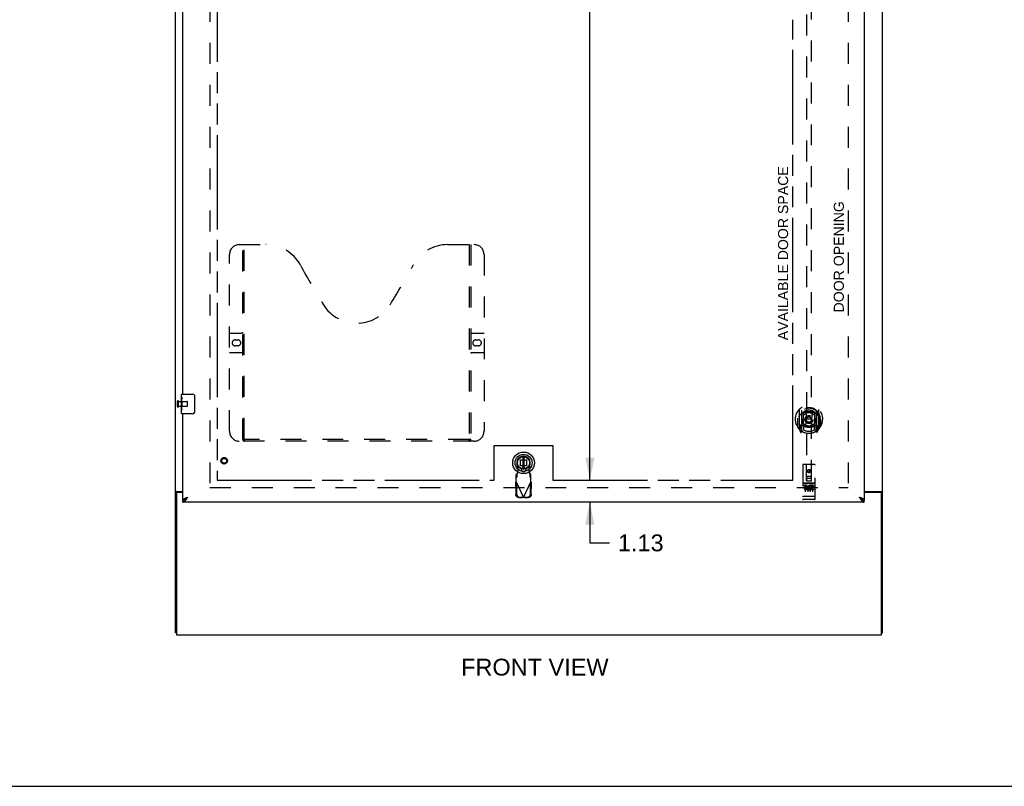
# Model space of a CAD drawing. Header units: inches. Extents: x 0 to 194, y 0 to 126.
# Tile 2 of 12: x 50 to 100, y 0 to 39. Entities that reach past the tile are written whole.
import ezdxf

# ---------------------------------------------------------------- set-up
doc = ezdxf.new("R2010")
doc.units = ezdxf.units.IN
doc.header["$LTSCALE"] = 10.674419
doc.header["$MEASUREMENT"] = 0
doc.linetypes.add('HIDDEN', pattern=[0.2, 0.1, -0.1])
doc.linetypes.add('PHANTOM', pattern=[0.8, 0.45, -0.05, 0.1, -0.05, 0.1, -0.05])
doc.layers.get('0').update_dxf_attribs({"linetype": 'CONTINUOUS'})
for name, color, linetype in [('02___PRT_ALL_AXES', 7, 'CONTINUOUS'), ('AVAILABLE_DOOR_SPACE', 7, 'CONTINUOUS'), ('DEFAULT_2', 8, 'HIDDEN'), ('DIMENSIONS', 7, 'CONTINUOUS')]:
    doc.layers.add(name, color=color, linetype=linetype)
doc.styles.get("Standard").update_dxf_attribs({"font": 'arial.ttf'})
doc.dimstyles.new('DIMSTYLE_2', dxfattribs={"dimtxt": 0.856237, "dimasz": 1.141649, "dimexe": 0.09, "dimexo": 0.07, "dimgap": 0.0375, "dimtad": 0, "dimtih": 1, "dimtoh": 1, "dimzin": 4, "dimdsep": 46, "dimtxsty": 'Standard', "dimblk": '_FILLED', "dimblk1": '_FILLED', "dimblk2": '_FILLED', "dimcen": 0.09, "dimazin": 1, "dimtfac": 1, "dimtdec": 3, "dimtofl": 0, "dimtmove": 0, "dimatfit": 3, "dimldrblk": '_FILLED', "dimfxl": 1, "dimtolj": 1, "dimtzin": 4, "dimarcsym": 0})

# ---------------------------------------------------------------- blocks, each defined once
blk = doc.blocks.new('_FILLED')
at = {"color": 0, "linetype": 'ByBlock'}
blk.add_solid([(0, 0), (-1, 0.2), (-1, -0.2)], dxfattribs=at)
blk = doc.blocks.new('*D15')
at = {"layer": 'DIMENSIONS', "color": 2, "linetype": 'Continuous'}
for p, q in [((79.153, 75.835), (79.153, 43.748)), ((79.153, 15.585), (79.153, 42.035))]:
    blk.add_line(p, q, dxfattribs=at)
at = {"layer": 'DIMENSIONS', "color": 2, "linetype": 'Continuous', "xscale": 1.1416490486, "yscale": 1.1416490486, "zscale": 1.1416490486}
for p, rotation in [((79.153, 75.835), 90), ((79.153, 15.585), 270)]:
    blk.add_blockref('_FILLED', p, dxfattribs=dict(at, rotation=rotation))
at = {"layer": 'DIMENSIONS', "color": 2, "linetype": 'Continuous', "insert": (79.153, 43.32), "char_height": 0.8562, "width": 2.99205, "attachment_point": 2, "line_spacing_factor": 0.9}
blk.add_mtext('60.25', dxfattribs=at)
blk = doc.blocks.new('*D16')
at = {"layer": 'DIMENSIONS', "color": 2, "linetype": 'Continuous'}
for p, q in [((79.153, 15.585), (79.153, 17.868)), ((79.153, 14.46), (79.153, 12.387)), ((79.153, 12.387), (80.151, 12.387))]:
    blk.add_line(p, q, dxfattribs=at)
at = {"layer": 'DIMENSIONS', "color": 2, "linetype": 'Continuous', "xscale": 1.1416490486, "yscale": 1.1416490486, "zscale": 1.1416490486}
for p, rotation in [((79.153, 15.585), 270), ((79.153, 14.46), 90)]:
    blk.add_blockref('_FILLED', p, dxfattribs=dict(at, rotation=rotation))
at = {"layer": 'DIMENSIONS', "color": 2, "linetype": 'Continuous', "insert": (80.58, 12.815), "char_height": 0.8562, "width": 2.3268, "attachment_point": 1, "line_spacing_factor": 0.9}
blk.add_mtext('1.13', dxfattribs=at)

msp = doc.modelspace()

# ---------------------------------------------------------------- linework, layer by layer
at = {"color": 3, "linetype": 'Continuous'}
for p, q in [((58.056, 7.814), (58.056, 79.606)), ((94.056, 7.814), (94.056, 79.606)), ((93.118, 76.856), (93.118, 14.564)), ((58.431, 19.96), (58.431, 45.21)), ((58.431, 14.564), (58.431, 18.96)), ((58.108, 14.891), (58.108, 7.71)), ((58.126, 15.003), (58.431, 15.003)), ((58.431, 14.951), (58.168, 14.951)), ((93.118, 15.003), (93.986, 15.003)), ((93.944, 14.951), (93.118, 14.951)), ((94.004, 7.71), (94.004, 14.891)), ((93.118, 14.46), (58.431, 14.46)), ((58.108, 7.71), (94.004, 7.71))]:
    msp.add_line(p, q, dxfattribs=at)
at = {"color": 7, "linetype": 'Continuous'}
for p, q in [((58.371, 19.799), (58.371, 19.945)), ((58.371, 19.542), (58.371, 19.575)), ((58.386, 19.96), (58.926, 19.96)), ((59.026, 19.86), (59.026, 19.06)), ((58.371, 19.345), (58.371, 19.376)), ((58.371, 18.975), (58.371, 19.114)), ((58.926, 18.96), (58.386, 18.96)), ((75.735, 16.773), (75.735, 16.148)), ((75.814, 16.148), (75.814, 16.773)), ((58.16, 14.962), (58.056, 14.962)), ((58.16, 14.95), (58.16, 14.962)), ((58.431, 14.46), (58.431, 14.564)), ((58.534, 14.593), (58.544, 14.599)), ((92.995, 14.606), (93.005, 14.599)), ((93.118, 14.46), (93.118, 14.564)), ((93.952, 14.962), (94.056, 14.962)), ((93.952, 14.962), (93.952, 14.95)), ((58.108, 7.814), (58.056, 7.814)), ((94.004, 7.814), (94.056, 7.814)), ((0, 0), (194.08, 0))]:
    msp.add_line(p, q, dxfattribs=at)
for points in [[(59.019, 19.896), (59.021, 19.89), (59.023, 19.885), (59.024, 19.879), (59.025, 19.873), (59.026, 19.866), (59.026, 19.86)], [(59.026, 19.06), (59.026, 19.054), (59.025, 19.047), (59.024, 19.041), (59.023, 19.035), (59.021, 19.03), (59.019, 19.024)], [(58.181, 14.979), (58.176, 14.977), (58.173, 14.976), (58.171, 14.975), (58.169, 14.973), (58.167, 14.972), (58.165, 14.971), (58.163, 14.969), (58.162, 14.968), (58.161, 14.966), (58.16, 14.965), (58.16, 14.963), (58.16, 14.962)], [(58.2, 15.003), (58.2, 15), (58.2, 14.999), (58.2, 14.997), (58.199, 14.995), (58.198, 14.993), (58.197, 14.992), (58.196, 14.99), (58.195, 14.989), (58.193, 14.987), (58.191, 14.986), (58.189, 14.984), (58.187, 14.983), (58.185, 14.982), (58.183, 14.981), (58.181, 14.979)], [(58.431, 14.564), (58.441, 14.564), (58.451, 14.565), (58.462, 14.567), (58.472, 14.569), (58.482, 14.572), (58.493, 14.575), (58.503, 14.579), (58.513, 14.583), (58.523, 14.588), (58.534, 14.593)], [(58.544, 14.599), (58.554, 14.606), (58.564, 14.613), (58.575, 14.62), (58.585, 14.627), (58.595, 14.635), (58.606, 14.643), (58.616, 14.652), (58.626, 14.661), (58.636, 14.67), (58.647, 14.679), (58.657, 14.688), (58.667, 14.697), (58.677, 14.707)], [(58.547, 14.601), (58.55, 14.607), (58.556, 14.614), (58.562, 14.621), (58.569, 14.628), (58.577, 14.635), (58.585, 14.642), (58.594, 14.65), (58.603, 14.657), (58.613, 14.664), (58.623, 14.671), (58.633, 14.678), (58.644, 14.685), (58.655, 14.692), (58.666, 14.699), (58.677, 14.707)], [(92.872, 14.707), (92.882, 14.697), (92.892, 14.688), (92.903, 14.679), (92.913, 14.67), (92.923, 14.661), (92.934, 14.652), (92.944, 14.643), (92.954, 14.635), (92.964, 14.627), (92.975, 14.62), (92.985, 14.613), (92.995, 14.606)], [(93.003, 14.601), (92.999, 14.607), (92.993, 14.614), (92.987, 14.621), (92.98, 14.628), (92.973, 14.635), (92.964, 14.642), (92.956, 14.65), (92.946, 14.657), (92.937, 14.664), (92.926, 14.671), (92.916, 14.678), (92.905, 14.685), (92.894, 14.692), (92.883, 14.699), (92.872, 14.707)], [(93.005, 14.599), (93.016, 14.593), (93.026, 14.588), (93.036, 14.583), (93.047, 14.579), (93.057, 14.575), (93.067, 14.572), (93.077, 14.569), (93.088, 14.567), (93.098, 14.565), (93.108, 14.564), (93.118, 14.564)], [(93.912, 15.003), (93.912, 15), (93.912, 14.999), (93.912, 14.997), (93.913, 14.995), (93.914, 14.993), (93.915, 14.992), (93.916, 14.99), (93.917, 14.989), (93.919, 14.987), (93.921, 14.986), (93.923, 14.984), (93.925, 14.983), (93.927, 14.982), (93.929, 14.981), (93.931, 14.979), (93.936, 14.977)], [(93.936, 14.977), (93.938, 14.976), (93.941, 14.975), (93.943, 14.973), (93.945, 14.972), (93.947, 14.971), (93.949, 14.969), (93.95, 14.968), (93.951, 14.966), (93.951, 14.965), (93.952, 14.963), (93.952, 14.962)]]:
    msp.add_lwpolyline(points, dxfattribs=at)
at = {"color": 3, "linetype": 'Continuous'}
for points in [[(58.091, 14.988), (58.087, 14.987), (58.084, 14.985), (58.08, 14.984), (58.077, 14.982), (58.074, 14.981), (58.071, 14.98), (58.068, 14.978), (58.065, 14.976), (58.063, 14.975), (58.061, 14.973), (58.059, 14.971), (58.058, 14.97), (58.057, 14.968), (58.057, 14.966), (58.056, 14.964), (58.056, 14.962)], [(58.126, 15.003), (58.124, 15.001), (58.121, 14.999), (58.118, 14.998), (58.115, 14.996), (58.112, 14.995), (58.108, 14.993), (58.104, 14.992), (58.1, 14.991), (58.091, 14.988)], [(58.431, 14.564), (58.431, 14.57), (58.433, 14.576), (58.436, 14.582), (58.439, 14.588), (58.444, 14.594), (58.45, 14.6), (58.456, 14.606), (58.464, 14.612), (58.472, 14.617), (58.482, 14.623), (58.492, 14.629), (58.503, 14.635), (58.515, 14.641), (58.527, 14.647)], [(58.431, 14.46), (58.441, 14.461), (58.451, 14.462), (58.462, 14.465), (58.472, 14.468), (58.482, 14.473), (58.493, 14.479), (58.503, 14.485), (58.513, 14.493), (58.523, 14.502), (58.534, 14.511), (58.544, 14.521), (58.554, 14.532), (58.564, 14.544), (58.575, 14.556)], [(58.527, 14.647), (58.54, 14.653), (58.554, 14.659), (58.568, 14.665), (58.583, 14.671), (58.598, 14.677), (58.614, 14.683), (58.629, 14.689), (58.645, 14.695), (58.661, 14.701), (58.677, 14.707)], [(58.575, 14.556), (58.585, 14.57), (58.595, 14.583), (58.606, 14.597), (58.616, 14.612), (58.626, 14.627), (58.636, 14.643), (58.647, 14.658), (58.657, 14.674), (58.667, 14.69), (58.677, 14.707)], [(93.022, 14.647), (93.009, 14.653), (92.995, 14.659), (92.981, 14.665), (92.966, 14.671), (92.951, 14.677), (92.936, 14.683), (92.92, 14.689), (92.904, 14.695), (92.888, 14.701), (92.872, 14.707)], [(92.872, 14.707), (92.882, 14.69), (92.892, 14.674), (92.903, 14.658), (92.913, 14.643), (92.923, 14.627), (92.934, 14.612), (92.944, 14.597), (92.954, 14.583), (92.964, 14.57)], [(92.964, 14.57), (92.975, 14.556), (92.985, 14.544), (92.995, 14.532), (93.005, 14.521), (93.016, 14.511), (93.026, 14.502), (93.036, 14.493), (93.047, 14.485), (93.057, 14.479), (93.067, 14.473), (93.077, 14.468), (93.088, 14.465), (93.098, 14.462), (93.108, 14.461), (93.118, 14.46)], [(93.118, 14.564), (93.118, 14.57), (93.116, 14.576), (93.114, 14.582), (93.11, 14.588), (93.105, 14.594), (93.1, 14.6), (93.093, 14.606), (93.085, 14.612), (93.077, 14.617), (93.067, 14.623), (93.057, 14.629), (93.046, 14.635), (93.034, 14.641), (93.022, 14.647)], [(93.986, 15.003), (93.988, 15.001), (93.991, 14.999), (93.993, 14.998), (93.997, 14.996), (94, 14.995), (94.004, 14.993), (94.008, 14.992), (94.012, 14.991), (94.016, 14.989), (94.02, 14.988), (94.024, 14.987), (94.028, 14.985), (94.032, 14.984), (94.035, 14.982), (94.038, 14.981), (94.041, 14.98), (94.044, 14.978), (94.047, 14.976), (94.049, 14.975), (94.051, 14.973), (94.052, 14.971), (94.054, 14.97), (94.055, 14.968), (94.055, 14.966), (94.056, 14.964), (94.056, 14.962)]]:
    msp.add_lwpolyline(points, dxfattribs=at)
at = {"color": 7, "linetype": 'Continuous'}
for radius in [0.551, 0.433, 0.329, 0.317, 0.315]:
    msp.add_circle((75.775, 16.46), radius, dxfattribs=at)
for centre, radius, start, end in [((58.386, 19.945), 0.015, 90, 180), ((58.926, 19.86), 0.1, 21.1999, 90), ((58.386, 18.975), 0.015, 180, 270), ((58.926, 19.06), 0.1, 270, 338.8001)]:
    msp.add_arc(centre, radius, start, end, dxfattribs=at)
at = {"color": 3, "linetype": 'Continuous'}
for centre, start, end in [((58.168, 14.891), 90, 180), ((93.944, 14.891), 0, 90)]:
    msp.add_arc(centre, 0.06, start, end, dxfattribs=at)
at = {"layer": '02___PRT_ALL_AXES', "color": 8, "linetype": 'HIDDEN'}
for p, q in [((58.203, 19.584), (58.65, 19.584)), ((58.203, 19.336), (58.203, 19.584)), ((58.203, 19.336), (58.65, 19.336)), ((90.588, 15.421), (90.023, 15.421)), ((90.162, 15.299), (90.069, 15.299)), ((90.069, 15.299), (90.069, 15.256)), ((90.162, 15.256), (90.069, 15.256)), ((90.165, 15.213), (90.119, 15.213)), ((90.162, 15.172), (90.133, 15.172)), ((90.225, 15.128), (90.133, 15.128)), ((90.225, 15.085), (90.133, 15.085)), ((90.225, 15.128), (90.225, 15.085)), ((90.357, 15.133), (90.374, 15.094)), ((90.382, 15.263), (90.369, 15.244)), ((90.378, 15.288), (90.382, 15.286)), ((90.538, 15.299), (90.382, 15.299)), ((90.382, 15.299), (90.382, 15.286)), ((90.382, 15.263), (90.382, 15.085)), ((90.538, 15.085), (90.382, 15.085)), ((90.538, 15.256), (90.424, 15.256)), ((90.424, 15.256), (90.424, 15.213)), ((90.516, 15.213), (90.424, 15.213)), ((90.516, 15.17), (90.424, 15.17)), ((90.424, 15.17), (90.424, 15.128)), ((90.538, 15.128), (90.424, 15.128)), ((90.516, 15.213), (90.516, 15.17)), ((90.538, 15.299), (90.538, 15.256)), ((90.538, 15.128), (90.538, 15.085)), ((90.588, 14.593), (90.023, 14.593))]:
    msp.add_line(p, q, dxfattribs=at)
at = {"layer": '02___PRT_ALL_AXES', "color": 7, "linetype": 'Continuous'}
for p, q in [((58.371, 19.799), (58.371, 19.945)), ((58.371, 19.542), (58.371, 19.799)), ((58.377, 19.743), (58.371, 19.743)), ((58.371, 19.575), (58.378, 19.575)), ((58.378, 19.575), (58.378, 19.712)), ((58.371, 18.975), (58.371, 19.539)), ((58.372, 19.512), (58.371, 19.512)), ((58.371, 19.381), (58.377, 19.381)), ((58.371, 19.345), (58.378, 19.345)), ((58.371, 19.282), (58.378, 19.282)), ((58.371, 19.114), (58.378, 19.114)), ((58.372, 19.514), (58.374, 19.492)), ((58.378, 19.114), (58.378, 19.345))]:
    msp.add_line(p, q, dxfattribs=at)
for points in [[(58.371, 19.799), (58.371, 19.796), (58.371, 19.791), (58.372, 19.786), (58.373, 19.779), (58.374, 19.772), (58.375, 19.765), (58.375, 19.757), (58.376, 19.748)], [(58.376, 19.748), (58.377, 19.739), (58.377, 19.73), (58.378, 19.721), (58.378, 19.712)], [(58.371, 19.542), (58.371, 19.533), (58.372, 19.524), (58.372, 19.514)], [(58.374, 19.492), (58.375, 19.481), (58.376, 19.469), (58.377, 19.456), (58.377, 19.444), (58.378, 19.431), (58.378, 19.418), (58.378, 19.405), (58.377, 19.392), (58.377, 19.38), (58.376, 19.368), (58.375, 19.356)]]:
    msp.add_lwpolyline(points, dxfattribs=at)
at = {"layer": '02___PRT_ALL_AXES', "color": 8, "linetype": 'HIDDEN'}
for centre, radius in [((60.535, 16.564), 0.124), ((90.306, 16.038), 0.085)]:
    msp.add_circle(centre, radius, dxfattribs=at)
for centre, radius, start, end in [((90.133, 15.15), 0.0644, 102.2995, 270.0775), ((90.133, 15.15), 0.0219, 89.9011, 270), ((90.162, 15.235), 0.0635, 270, 90), ((90.162, 15.234), 0.0219, 280.307, 90), ((90.332, 15.192), 0.107, 64.2636, 293.4027), ((90.332, 15.192), 0.0639, 54.8895, 293.4026)]:
    msp.add_arc(centre, radius, start, end, dxfattribs=at)
at = {"layer": '02___PRT_ALL_AXES', "color": 7, "linetype": 'Continuous'}
msp.add_ellipse((58.634, 19.376), major_axis=(0.263, 0), ratio=0.432808, start_param=3.141593, end_param=3.321581, dxfattribs=at)
at = {"layer": 'AVAILABLE_DOOR_SPACE', "color": 4, "linetype": 'PHANTOM'}
for p, q in [((60.181, 75.835), (60.181, 15.585)), ((89.493, 15.585), (89.493, 39.009)), ((74.275, 17.335), (77.275, 17.335)), ((74.275, 15.585), (74.275, 17.335)), ((77.275, 17.335), (77.275, 15.585)), ((60.181, 15.585), (74.275, 15.585)), ((77.275, 15.585), (89.493, 15.585))]:
    msp.add_line(p, q, dxfattribs=at)
at = {"layer": 'DEFAULT_2', "color": 8, "linetype": 'HIDDEN'}
for p, q in [((59.806, 76.262), (59.806, 15.158)), ((92.306, 76.262), (92.306, 15.158)), ((90.181, 43.539), (90.181, 15.538)), ((90.431, 15.538), (90.431, 43.539)), ((61.305, 27.564), (62.66, 27.564)), ((61.48, 17.654), (61.48, 27.564)), ((61.56, 17.684), (61.56, 27.564)), ((71.91, 27.564), (73.265, 27.564)), ((73.01, 27.564), (73.01, 17.684)), ((73.09, 27.564), (73.09, 17.654)), ((60.805, 18.064), (60.805, 27.064)), ((73.765, 27.064), (73.765, 18.064)), ((60.805, 23.064), (61.44, 23.064)), ((73.13, 23.064), (73.765, 23.064)), ((61.091, 22.714), (61.228, 22.714)), ((73.341, 22.714), (73.478, 22.714)), ((61.44, 22.064), (60.805, 22.064)), ((61.228, 22.414), (61.091, 22.414)), ((73.765, 22.064), (73.13, 22.064)), ((73.478, 22.414), (73.341, 22.414)), ((58.16, 19.318), (58.16, 19.602)), ((58.203, 19.318), (58.203, 19.602)), ((58.66, 19.346), (58.66, 19.574)), ((89.806, 19.165), (89.806, 18.198)), ((89.923, 19.111), (89.923, 18.095)), ((89.931, 19.087), (89.931, 18.084)), ((90.681, 19.087), (90.681, 18.084)), ((90.688, 19.111), (90.688, 18.095)), ((90.806, 18.198), (90.806, 19.165)), ((89.723, 18.682), (89.738, 18.681)), ((89.723, 18.682), (89.723, 18.293)), ((89.731, 18.728), (89.731, 18.731)), ((89.731, 18.271), (89.731, 18.728)), ((90.023, 18.363), (90.023, 18.995)), ((90.031, 19.047), (90.031, 18.944)), ((90.143, 19.021), (90.173, 18.682)), ((90.143, 18.337), (90.173, 18.682)), ((90.438, 18.682), (90.173, 18.682)), ((90.469, 19.021), (90.438, 18.682)), ((90.469, 18.337), (90.438, 18.682)), ((90.581, 18.944), (90.581, 19.047)), ((90.588, 18.995), (90.588, 18.363)), ((90.888, 18.682), (90.873, 18.681)), ((90.881, 18.728), (90.881, 18.731)), ((90.881, 18.271), (90.881, 18.728)), ((90.888, 18.682), (90.888, 18.293)), ((89.81, 18.187), (89.881, 18.012)), ((89.923, 18.352), (89.863, 18.352)), ((89.863, 18.352), (89.863, 18.202)), ((89.863, 18.202), (89.931, 18.202)), ((89.901, 18.256), (89.872, 18.21)), ((89.902, 18.092), (89.906, 18.089)), ((89.909, 18.015), (89.923, 18.095)), ((90.001, 18.033), (89.931, 18.142)), ((89.933, 18.316), (89.933, 18.108)), ((90.023, 18.354), (89.951, 18.354)), ((90.019, 18.336), (89.953, 18.336)), ((90.031, 18.383), (90.031, 18.13)), ((90.581, 18.13), (90.581, 18.383)), ((90.661, 18.354), (90.588, 18.354)), ((90.658, 18.336), (90.593, 18.336)), ((90.681, 18.142), (90.611, 18.033)), ((90.678, 18.108), (90.678, 18.316)), ((90.681, 18.202), (90.748, 18.202)), ((90.748, 18.352), (90.688, 18.352)), ((90.688, 18.095), (90.703, 18.015)), ((90.709, 18.091), (90.71, 18.092)), ((90.71, 18.092), (90.71, 18.092)), ((90.71, 18.092), (90.71, 18.092)), ((90.74, 18.21), (90.711, 18.256)), ((90.731, 18.012), (90.802, 18.187)), ((90.748, 18.202), (90.748, 18.352)), ((73.265, 17.564), (61.305, 17.564)), ((73.006, 17.644), (61.564, 17.644)), ((75.615, 16.619), (75.934, 16.619)), ((75.615, 16.301), (75.615, 16.619)), ((75.934, 16.619), (75.934, 16.301)), ((75.499, 16.106), (75.445, 16.4)), ((75.461, 15.909), (75.499, 16.106)), ((75.934, 16.301), (75.615, 16.301)), ((75.798, 16.192), (75.751, 16.192)), ((76.104, 16.4), (76.05, 16.106)), ((76.05, 16.106), (76.088, 15.909)), ((89.993, 16.348), (89.993, 14.623)), ((90.588, 16.378), (90.023, 16.378)), ((90.179, 15.538), (90.176, 16.348)), ((90.306, 16.11), (90.243, 16.074)), ((90.243, 16.074), (90.253, 16.068)), ((90.243, 16.074), (90.243, 16.002)), ((90.306, 16.098), (90.253, 16.068)), ((90.253, 16.068), (90.253, 16.008)), ((90.368, 16.074), (90.306, 16.11)), ((90.306, 16.11), (90.306, 16.098)), ((90.358, 16.068), (90.306, 16.098)), ((90.368, 16.074), (90.358, 16.068)), ((90.358, 16.008), (90.358, 16.068)), ((90.368, 16.002), (90.368, 16.074)), ((90.432, 15.538), (90.436, 16.348)), ((90.618, 14.623), (90.618, 16.348)), ((75.447, 15.905), (75.401, 15.863)), ((75.401, 15.49), (75.401, 15.863)), ((75.401, 15.708), (75.447, 15.75)), ((75.447, 15.75), (75.447, 15.905)), ((75.798, 16.019), (75.751, 16.019)), ((76.088, 15.909), (76.09, 15.877)), ((76.149, 15.863), (76.103, 15.905)), ((76.103, 15.905), (76.103, 15.75)), ((76.103, 15.75), (76.149, 15.708)), ((76.149, 15.49), (76.149, 15.863)), ((90.178, 15.788), (90.434, 15.788)), ((90.391, 15.663), (90.221, 15.663)), ((90.243, 16.002), (90.253, 16.008)), ((90.243, 16.002), (90.306, 15.966)), ((90.253, 16.008), (90.306, 15.977)), ((90.306, 15.977), (90.358, 16.008)), ((90.306, 15.966), (90.368, 16.002)), ((90.306, 15.966), (90.306, 15.977)), ((90.368, 16.002), (90.358, 16.008)), ((59.806, 15.21), (92.306, 15.21)), ((75.372, 15.441), (75.414, 15.461)), ((75.372, 15.441), (75.383, 14.851)), ((75.391, 15.473), (75.401, 15.49)), ((75.401, 15.49), (75.775, 14.702)), ((75.414, 15.461), (75.424, 14.871)), ((75.775, 14.702), (76.149, 15.49)), ((76.125, 14.871), (76.135, 15.461)), ((76.135, 15.461), (76.177, 15.441)), ((76.167, 14.851), (76.177, 15.441)), ((90.023, 15.421), (90.588, 15.421)), ((90.095, 15.404), (90.267, 15.404)), ((90.118, 15.29), (90.118, 14.984)), ((90.179, 15.538), (90.181, 15.538)), ((90.181, 15.538), (90.431, 15.538)), ((90.243, 15.29), (90.243, 14.984)), ((90.345, 15.404), (90.517, 15.404)), ((90.368, 15.29), (90.368, 14.984)), ((90.431, 15.538), (90.432, 15.538)), ((90.493, 15.29), (90.493, 14.984)), ((75.537, 14.692), (75.73, 14.689)), ((75.579, 14.712), (75.772, 14.709)), ((75.772, 14.709), (75.73, 14.689)), ((75.745, 14.693), (75.73, 14.689)), ((75.76, 14.698), (75.745, 14.693)), ((75.775, 14.702), (75.76, 14.698)), ((75.79, 14.698), (75.775, 14.702)), ((75.778, 14.709), (75.971, 14.712)), ((75.819, 14.689), (75.778, 14.709)), ((75.805, 14.693), (75.79, 14.698)), ((75.819, 14.689), (75.805, 14.693)), ((75.819, 14.689), (76.012, 14.692)), ((90.011, 14.751), (90.01, 14.751)), ((90.012, 14.751), (90.011, 14.751)), ((90.013, 14.751), (90.012, 14.751)), ((90.014, 14.751), (90.013, 14.751)), ((90.015, 14.751), (90.014, 14.751)), ((90.014, 14.751), (90.014, 14.751)), ((90.016, 14.751), (90.015, 14.751)), ((90.017, 14.751), (90.016, 14.751)), ((90.018, 14.751), (90.017, 14.751)), ((90.019, 14.751), (90.018, 14.751)), ((90.018, 14.751), (90.018, 14.751)), ((90.02, 14.751), (90.019, 14.751)), ((90.021, 14.751), (90.02, 14.751)), ((90.022, 14.751), (90.021, 14.751)), ((90.023, 14.751), (90.022, 14.751)), ((90.589, 14.751), (90.023, 14.751)), ((90.023, 14.751), (90.023, 14.751)), ((90.273, 14.593), (90.088, 14.593)), ((90.523, 14.593), (90.338, 14.593)), ((90.589, 14.751), (90.59, 14.751)), ((90.59, 14.751), (90.591, 14.751)), ((90.591, 14.751), (90.592, 14.751)), ((90.591, 14.751), (90.591, 14.751)), ((90.592, 14.751), (90.593, 14.751)), ((90.593, 14.751), (90.594, 14.751)), ((90.594, 14.751), (90.595, 14.751)), ((90.595, 14.751), (90.596, 14.751)), ((90.596, 14.751), (90.597, 14.751)), ((90.596, 14.751), (90.596, 14.751)), ((90.597, 14.751), (90.598, 14.751)), ((90.598, 14.751), (90.599, 14.751)), ((90.599, 14.751), (90.6, 14.751)), ((90.6, 14.751), (90.601, 14.751)), ((90.6, 14.751), (90.6, 14.751)), ((90.601, 14.751), (90.602, 14.751)), ((90.602, 14.751), (90.603, 14.751))]:
    msp.add_line(p, q, dxfattribs=at)
for points in [[(90.118, 19.038), (90.123, 19.04), (90.129, 19.041), (90.134, 19.043), (90.14, 19.044), (90.145, 19.045), (90.151, 19.047), (90.156, 19.048), (90.161, 19.049), (90.167, 19.05), (90.172, 19.051), (90.178, 19.052), (90.183, 19.053), (90.189, 19.054), (90.194, 19.055), (90.2, 19.056), (90.206, 19.057), (90.211, 19.058), (90.217, 19.058), (90.222, 19.059), (90.228, 19.06), (90.233, 19.06), (90.239, 19.061), (90.244, 19.061), (90.25, 19.062), (90.256, 19.062), (90.261, 19.063), (90.267, 19.063), (90.272, 19.063), (90.278, 19.063), (90.284, 19.064), (90.289, 19.064), (90.295, 19.064), (90.3, 19.064), (90.306, 19.064), (90.312, 19.064), (90.317, 19.064), (90.323, 19.064), (90.328, 19.064), (90.334, 19.063), (90.339, 19.063), (90.345, 19.063), (90.351, 19.063), (90.356, 19.062), (90.362, 19.062), (90.367, 19.061), (90.373, 19.061), (90.379, 19.06), (90.384, 19.06), (90.39, 19.059), (90.395, 19.058), (90.401, 19.058), (90.406, 19.057), (90.412, 19.056), (90.417, 19.055), (90.423, 19.054), (90.428, 19.053), (90.434, 19.052), (90.439, 19.051), (90.445, 19.05), (90.45, 19.049), (90.456, 19.048), (90.461, 19.047), (90.467, 19.045), (90.472, 19.044), (90.478, 19.043), (90.483, 19.041), (90.488, 19.04), (90.494, 19.038)], [(89.852, 18.897), (89.85, 18.895), (89.849, 18.894), (89.847, 18.893), (89.845, 18.891), (89.844, 18.889), (89.842, 18.888), (89.84, 18.886), (89.839, 18.885), (89.837, 18.883), (89.835, 18.881), (89.833, 18.879), (89.831, 18.877), (89.83, 18.875), (89.828, 18.873), (89.826, 18.87), (89.824, 18.868), (89.822, 18.865), (89.82, 18.863), (89.817, 18.86), (89.815, 18.858), (89.813, 18.855), (89.811, 18.852), (89.808, 18.849), (89.806, 18.845), (89.804, 18.842), (89.801, 18.839), (89.799, 18.835), (89.796, 18.831), (89.794, 18.827), (89.791, 18.823), (89.788, 18.819), (89.785, 18.815), (89.783, 18.81), (89.78, 18.805), (89.777, 18.8), (89.773, 18.795)], [(90.838, 18.795), (90.835, 18.8), (90.832, 18.805), (90.829, 18.81), (90.826, 18.815), (90.824, 18.819), (90.821, 18.823), (90.818, 18.827), (90.816, 18.831), (90.813, 18.835), (90.811, 18.839), (90.808, 18.842), (90.806, 18.845), (90.803, 18.849), (90.801, 18.852), (90.799, 18.855), (90.797, 18.858), (90.794, 18.86), (90.792, 18.863), (90.79, 18.865), (90.788, 18.868), (90.786, 18.87), (90.784, 18.873), (90.782, 18.875), (90.78, 18.877), (90.779, 18.879), (90.777, 18.881), (90.775, 18.883), (90.773, 18.885), (90.771, 18.886), (90.77, 18.888), (90.768, 18.889), (90.766, 18.891), (90.765, 18.892), (90.763, 18.894), (90.762, 18.895), (90.76, 18.897)], [(61.47, 17.684), (61.486, 17.673), (61.502, 17.664), (61.518, 17.656), (61.533, 17.649), (61.549, 17.646), (61.564, 17.644)], [(73.006, 17.644), (73.021, 17.646), (73.036, 17.649), (73.052, 17.656), (73.068, 17.664), (73.084, 17.673), (73.1, 17.684)], [(75.447, 15.75), (75.448, 15.753), (75.449, 15.759), (75.45, 15.765), (75.451, 15.773), (75.452, 15.783), (75.453, 15.793), (75.454, 15.805), (75.455, 15.818), (75.456, 15.832), (75.457, 15.846), (75.458, 15.861), (75.459, 15.877), (75.461, 15.909)], [(75.461, 15.909), (75.459, 15.908), (75.456, 15.907), (75.454, 15.906), (75.452, 15.906), (75.449, 15.905), (75.447, 15.905)], [(76.103, 15.905), (76.1, 15.905), (76.098, 15.906), (76.095, 15.906), (76.093, 15.907), (76.091, 15.908), (76.088, 15.909)], [(76.09, 15.877), (76.091, 15.861), (76.092, 15.846), (76.093, 15.832), (76.094, 15.818), (76.095, 15.805), (76.096, 15.793), (76.097, 15.783), (76.098, 15.773), (76.1, 15.765), (76.101, 15.759), (76.102, 15.753), (76.103, 15.75)], [(75.372, 15.441), (75.377, 15.449), (75.382, 15.457), (75.386, 15.465), (75.391, 15.473)], [(76.149, 15.49), (76.158, 15.473), (76.163, 15.465), (76.168, 15.457), (76.172, 15.449), (76.177, 15.441)], [(90.088, 15.403), (90.089, 15.403), (90.089, 15.403), (90.089, 15.403), (90.089, 15.403), (90.089, 15.404), (90.089, 15.404), (90.089, 15.404), (90.089, 15.404), (90.089, 15.404), (90.089, 15.404), (90.089, 15.404), (90.09, 15.404), (90.09, 15.404), (90.09, 15.404), (90.09, 15.404), (90.09, 15.404), (90.09, 15.404), (90.09, 15.404), (90.09, 15.404), (90.091, 15.404), (90.091, 15.404), (90.091, 15.404), (90.091, 15.404), (90.091, 15.404), (90.091, 15.404), (90.091, 15.404), (90.092, 15.404), (90.092, 15.404), (90.092, 15.404), (90.092, 15.404), (90.092, 15.404), (90.092, 15.404), (90.093, 15.404), (90.093, 15.404), (90.093, 15.404), (90.093, 15.404), (90.093, 15.404), (90.093, 15.404), (90.094, 15.404), (90.094, 15.404), (90.094, 15.404), (90.094, 15.404), (90.094, 15.404), (90.095, 15.404), (90.095, 15.404)], [(90.267, 15.404), (90.267, 15.404), (90.267, 15.404), (90.267, 15.404), (90.268, 15.404), (90.268, 15.404), (90.268, 15.404), (90.268, 15.404), (90.268, 15.404), (90.269, 15.404), (90.269, 15.404), (90.269, 15.404), (90.269, 15.404), (90.269, 15.404), (90.27, 15.404), (90.27, 15.404), (90.27, 15.404), (90.27, 15.404), (90.27, 15.404), (90.27, 15.404), (90.27, 15.404), (90.271, 15.404), (90.271, 15.404), (90.271, 15.404), (90.271, 15.404), (90.271, 15.404), (90.271, 15.404), (90.271, 15.404), (90.272, 15.404), (90.272, 15.404), (90.272, 15.404), (90.272, 15.404), (90.272, 15.404), (90.272, 15.404), (90.272, 15.404), (90.272, 15.404), (90.272, 15.404), (90.273, 15.404), (90.273, 15.404), (90.273, 15.404), (90.273, 15.404), (90.273, 15.404), (90.273, 15.403), (90.273, 15.403), (90.273, 15.403), (90.273, 15.403), (90.273, 15.403)], [(90.338, 15.403), (90.339, 15.403), (90.339, 15.403), (90.339, 15.403), (90.339, 15.403), (90.339, 15.404), (90.339, 15.404), (90.339, 15.404), (90.339, 15.404), (90.339, 15.404), (90.339, 15.404), (90.339, 15.404), (90.34, 15.404), (90.34, 15.404), (90.34, 15.404), (90.34, 15.404), (90.34, 15.404), (90.34, 15.404), (90.34, 15.404), (90.34, 15.404), (90.341, 15.404), (90.341, 15.404), (90.341, 15.404), (90.341, 15.404), (90.341, 15.404), (90.341, 15.404), (90.341, 15.404), (90.342, 15.404), (90.342, 15.404), (90.342, 15.404), (90.342, 15.404), (90.342, 15.404), (90.342, 15.404), (90.343, 15.404), (90.343, 15.404), (90.343, 15.404), (90.343, 15.404), (90.343, 15.404), (90.343, 15.404), (90.344, 15.404), (90.344, 15.404), (90.344, 15.404), (90.344, 15.404), (90.344, 15.404), (90.345, 15.404), (90.345, 15.404)], [(90.517, 15.404), (90.517, 15.404), (90.517, 15.404), (90.517, 15.404), (90.518, 15.404), (90.518, 15.404), (90.518, 15.404), (90.518, 15.404), (90.518, 15.404), (90.519, 15.404), (90.519, 15.404), (90.519, 15.404), (90.519, 15.404), (90.519, 15.404), (90.52, 15.404), (90.52, 15.404), (90.52, 15.404), (90.52, 15.404), (90.52, 15.404), (90.52, 15.404), (90.52, 15.404), (90.521, 15.404), (90.521, 15.404), (90.521, 15.404), (90.521, 15.404), (90.521, 15.404), (90.521, 15.404), (90.521, 15.404), (90.522, 15.404), (90.522, 15.404), (90.522, 15.404), (90.522, 15.404), (90.522, 15.404), (90.522, 15.404), (90.522, 15.404), (90.522, 15.404), (90.522, 15.404), (90.523, 15.404), (90.523, 15.404), (90.523, 15.404), (90.523, 15.404), (90.523, 15.404), (90.523, 15.403), (90.523, 15.403), (90.523, 15.403), (90.523, 15.403), (90.523, 15.403)], [(75.537, 14.692), (75.522, 14.693), (75.507, 14.696), (75.493, 14.7), (75.479, 14.705), (75.465, 14.712), (75.452, 14.72), (75.44, 14.729), (75.429, 14.74), (75.419, 14.751), (75.41, 14.764), (75.402, 14.777), (75.395, 14.791), (75.39, 14.806), (75.386, 14.82), (75.384, 14.836), (75.383, 14.851)], [(75.424, 14.871), (75.425, 14.855), (75.428, 14.84), (75.431, 14.825), (75.437, 14.811), (75.443, 14.797), (75.451, 14.784), (75.46, 14.771), (75.471, 14.76), (75.482, 14.749), (75.494, 14.74), (75.507, 14.732), (75.52, 14.725), (75.534, 14.719), (75.549, 14.715), (75.564, 14.713), (75.579, 14.712)], [(75.971, 14.712), (75.986, 14.713), (76, 14.715), (76.015, 14.719), (76.029, 14.725), (76.043, 14.732), (76.055, 14.74), (76.068, 14.749), (76.079, 14.76), (76.089, 14.771), (76.098, 14.784), (76.106, 14.797), (76.113, 14.811), (76.118, 14.825), (76.122, 14.84), (76.124, 14.855), (76.125, 14.871)], [(76.167, 14.851), (76.166, 14.836), (76.163, 14.82), (76.159, 14.806), (76.154, 14.791), (76.148, 14.777), (76.14, 14.764), (76.131, 14.751), (76.12, 14.74), (76.109, 14.729), (76.097, 14.72), (76.084, 14.712), (76.071, 14.705), (76.056, 14.7), (76.042, 14.696), (76.027, 14.693), (76.012, 14.692)], [(90.01, 14.751), (90.01, 14.751), (90.009, 14.751), (90.009, 14.751), (90.009, 14.751), (90.008, 14.752), (90.008, 14.752), (90.007, 14.752), (90.007, 14.752), (90.007, 14.752), (90.006, 14.752), (90.006, 14.752), (90.006, 14.752), (90.005, 14.752), (90.005, 14.752), (90.005, 14.752), (90.004, 14.752), (90.004, 14.752), (90.004, 14.752), (90.003, 14.752), (90.003, 14.752), (90.003, 14.753), (90.003, 14.753), (90.002, 14.753), (90.002, 14.753), (90.002, 14.753), (90.001, 14.753), (90.001, 14.753), (90.001, 14.753), (90.001, 14.753), (90, 14.753), (90, 14.753), (90, 14.753), (89.999, 14.753), (89.999, 14.754), (89.999, 14.754), (89.999, 14.754), (89.998, 14.754), (89.998, 14.754), (89.998, 14.754), (89.998, 14.754), (89.998, 14.754), (89.997, 14.754), (89.997, 14.754), (89.997, 14.754), (89.997, 14.755), (89.997, 14.755), (89.996, 14.755), (89.996, 14.755), (89.996, 14.755), (89.996, 14.755), (89.996, 14.755), (89.996, 14.755), (89.995, 14.755), (89.995, 14.755), (89.995, 14.755), (89.995, 14.756), (89.995, 14.756), (89.995, 14.756), (89.995, 14.756), (89.994, 14.756), (89.994, 14.756), (89.994, 14.756), (89.994, 14.756), (89.994, 14.756), (89.994, 14.756), (89.994, 14.757), (89.994, 14.757), (89.994, 14.757), (89.994, 14.757), (89.994, 14.757), (89.994, 14.757), (89.994, 14.757), (89.994, 14.757), (89.994, 14.757), (89.993, 14.758), (89.993, 14.758), (89.993, 14.758), (89.993, 14.758), (89.993, 14.758)], [(90.603, 14.751), (90.603, 14.751), (90.603, 14.751), (90.604, 14.752), (90.604, 14.752), (90.604, 14.752), (90.605, 14.752), (90.605, 14.752), (90.605, 14.752), (90.606, 14.752), (90.606, 14.752), (90.606, 14.752), (90.607, 14.752), (90.607, 14.752), (90.607, 14.752), (90.608, 14.752), (90.608, 14.752), (90.608, 14.752), (90.609, 14.752), (90.609, 14.753), (90.609, 14.753), (90.61, 14.753), (90.61, 14.753), (90.61, 14.753), (90.611, 14.753), (90.611, 14.753), (90.611, 14.753), (90.611, 14.753), (90.612, 14.753), (90.612, 14.753), (90.612, 14.753), (90.612, 14.753), (90.613, 14.754), (90.613, 14.754), (90.613, 14.754), (90.613, 14.754), (90.614, 14.754), (90.614, 14.754), (90.614, 14.754), (90.614, 14.754), (90.614, 14.754), (90.615, 14.754), (90.615, 14.754), (90.615, 14.755), (90.615, 14.755), (90.615, 14.755), (90.616, 14.755), (90.616, 14.755), (90.616, 14.755), (90.616, 14.755), (90.616, 14.755), (90.616, 14.755), (90.617, 14.755), (90.617, 14.755), (90.617, 14.756), (90.617, 14.756), (90.617, 14.756), (90.617, 14.756), (90.617, 14.756), (90.617, 14.756), (90.618, 14.756), (90.618, 14.756), (90.618, 14.756), (90.618, 14.756), (90.618, 14.757), (90.618, 14.757), (90.618, 14.757), (90.618, 14.757), (90.618, 14.757), (90.618, 14.757), (90.618, 14.757), (90.618, 14.757), (90.618, 14.757), (90.618, 14.758), (90.618, 14.758), (90.618, 14.758), (90.618, 14.758), (90.618, 14.758)]]:
    msp.add_lwpolyline(points, dxfattribs=at)
for centre, radius in [((90.306, 18.664), 0.35), ((90.306, 18.664), 0.335), ((90.306, 18.664), 0.205), ((90.306, 18.664), 0.133), ((60.535, 16.564), 0.164), ((60.535, 16.564), 0.124), ((90.306, 16.038), 0.0845)]:
    msp.add_circle(centre, radius, dxfattribs=at)
for centre, radius, start, end in [((61.305, 27.064), 0.5, 90, 180), ((62.66, 25.564), 2, 28.4813, 90), ((71.91, 25.564), 2, 90, 151.5187), ((73.265, 27.064), 0.5, 0, 90), ((98.968, 45.262), 39.307, 208.4813, 211.8705), ((35.602, 45.262), 39.307, 328.1295, 331.5187), ((67.285, 25.564), 2, 211.8705, 328.1295), ((61.44, 23.104), 0.04, 270, 360), ((73.13, 23.104), 0.04, 180, 270), ((61.091, 22.564), 0.15, 90, 270), ((61.228, 22.564), 0.15, 270, 90), ((73.341, 22.564), 0.15, 90, 270), ((73.478, 22.564), 0.15, 270, 90), ((61.44, 22.024), 0.04, 0, 90), ((73.13, 22.024), 0.04, 90, 180), ((58.181, 19.602), 0.0215, 360, 180), ((58.65, 19.574), 0.01, 360, 90), ((58.181, 19.318), 0.0215, 180, 0), ((58.65, 19.346), 0.01, 270, 0), ((90.306, 18.682), 0.7, 305.5126, 234.4874), ((90.306, 18.679), 0.583, 0.2464, 179.7536), ((90.306, 18.654), 0.58, 7.6622, 172.3378), ((89.821, 19.165), 0.015, 135.0748, 180), ((90.306, 18.364), 0.7, 49.529, 130.471), ((89.938, 19.111), 0.015, 130.3587, 180), ((89.951, 19.087), 0.02, 129.3378, 179.9984), ((90.306, 18.654), 0.48, 55.0461, 124.9539), ((90.661, 19.087), 0.02, 0, 50.6594), ((90.673, 19.111), 0.015, 0, 49.6413), ((90.791, 19.165), 0.015, 0, 44.9252), ((89.751, 18.728), 0.02, 172.3378, 180), ((90.038, 18.995), 0.015, 112.9863, 180), ((90.061, 18.944), 0.03, 180, 311.1261), ((90.306, 18.664), 0.343, 48.8739, 131.1261), ((90.123, 19.019), 0.02, 5.0796, 105.5752), ((90.489, 19.019), 0.02, 74.4248, 174.9204), ((90.551, 18.944), 0.03, 228.8739, 360), ((90.573, 18.995), 0.015, 0, 67.0137), ((90.861, 18.728), 0.02, 0, 7.6622), ((61.305, 18.064), 0.5, 180, 270), ((73.265, 18.064), 0.5, 270, 360), ((89.751, 18.271), 0.02, 180, 215.2961), ((90.306, 18.664), 0.7, 215.2961, 324.7039), ((89.821, 18.198), 0.015, 180, 224.9252), ((89.876, 18.207), 0.005, 147.3208, 270), ((90.306, 18.994), 0.7, 233.2319, 306.7681), ((89.911, 18.128), 0.02, 234.4874, 360), ((89.743, 18.358), 0.188, 327.3208, 360), ((89.913, 18.108), 0.02, 234.7457, 360), ((89.951, 18.334), 0.02, 90, 180), ((89.951, 18.084), 0.02, 180, 238.5295), ((89.953, 18.316), 0.02, 90, 180), ((90.019, 18.316), 0.02, 66.536, 90), ((90.038, 18.363), 0.015, 180, 247.0137), ((90.306, 18.976), 0.7, 246.536, 293.464), ((90.061, 18.383), 0.03, 48.8739, 180), ((90.306, 18.664), 0.6, 242.7204, 297.2796), ((90.306, 18.664), 0.343, 228.8739, 311.1261), ((90.123, 18.339), 0.02, 254.3869, 354.9204), ((90.489, 18.339), 0.02, 185.0796, 285.6131), ((90.551, 18.383), 0.03, 0, 131.1261), ((90.573, 18.363), 0.015, 292.9863, 360), ((90.593, 18.316), 0.02, 90, 113.464), ((90.658, 18.316), 0.02, 0, 90), ((90.661, 18.334), 0.02, 0, 90), ((90.661, 18.084), 0.02, 301.4688, 359.9992), ((90.698, 18.108), 0.02, 180, 305.2543), ((90.869, 18.358), 0.188, 180, 212.6792), ((90.701, 18.128), 0.02, 180, 305.5126), ((90.736, 18.207), 0.005, 270, 32.6792), ((90.791, 18.198), 0.015, 315.0748, 360), ((90.861, 18.271), 0.02, 324.7039, 360), ((61.57, 17.654), 0.09, 180, 270), ((61.6, 17.684), 0.04, 180, 270), ((72.97, 17.684), 0.04, 270, 360), ((73, 17.654), 0.09, 270, 360), ((89.894, 18.017), 0.015, 201.8041, 350), ((90.717, 18.017), 0.015, 190, 338.1959), ((75.775, 16.46), 0.335, 349.673, 190.327), ((75.751, 16.106), 0.0866, 90, 270), ((75.798, 16.106), 0.0866, 270, 90), ((90.023, 16.348), 0.03, 90, 180), ((90.146, 16.348), 0.03, 0, 90), ((90.466, 16.348), 0.03, 90, 180), ((90.588, 16.348), 0.03, 0, 90), ((90.221, 15.623), 0.04, 90, 180), ((90.221, 15.578), 0.04, 180, 270), ((90.391, 15.623), 0.04, 0, 90), ((90.391, 15.578), 0.04, 270, 360), ((90.023, 15.451), 0.03, 180, 270), ((90.588, 15.451), 0.03, 270, 360), ((90.023, 14.623), 0.03, 180, 270), ((90.588, 14.623), 0.03, 270, 360)]:
    msp.add_arc(centre, radius, start, end, dxfattribs=at)

# ---------------------------------------------------------------- texts
at = {"layer": 'DIMENSIONS', "color": 2, "linetype": 'Continuous', "char_height": 0.51374, "attachment_point": 1, "rotation": 90, "line_spacing_factor": 0.9}
for s, insert, width in [('AVAILABLE DOOR SPACE', (88.731, 22.698), 8.83675), ('DOOR OPENING', (91.568, 24.112), 5.65307)]:
    msp.add_mtext(s, dxfattribs=dict(at, insert=insert, width=width))
at = {"layer": 'DIMENSIONS', "color": 2, "linetype": 'Continuous', "insert": (76.35, 6.493), "char_height": 0.8562, "width": 7.49287, "attachment_point": 2, "line_spacing_factor": 0.9}
msp.add_mtext('FRONT VIEW', dxfattribs=at)

# ---------------------------------------------------------------- dimensions: what is measured, and where the dimension line sits
at = {"layer": 'DIMENSIONS', "color": 2, "linetype": 'Continuous'}
for base, p1, p2, picture, middle in [((79.153, 15.585), (89.493, 75.835), (77.275, 15.585), '*D15', (79.149, 42.887)), ((79.152524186, 14.460010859), (89.493433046, 15.585010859), (58.450933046, 14.460010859), '*D16', (81.780072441, 12.382499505))]:
    dim = msp.add_linear_dim(base=base, p1=p1, p2=p2, angle=270, dimstyle='DIMSTYLE_2', dxfattribs=at)
    dim.commit()
    dim.dimension.update_dxf_attribs({"geometry": picture, "text_midpoint": middle, "dimtype": 160})

doc.saveas('drawing.dxf')
